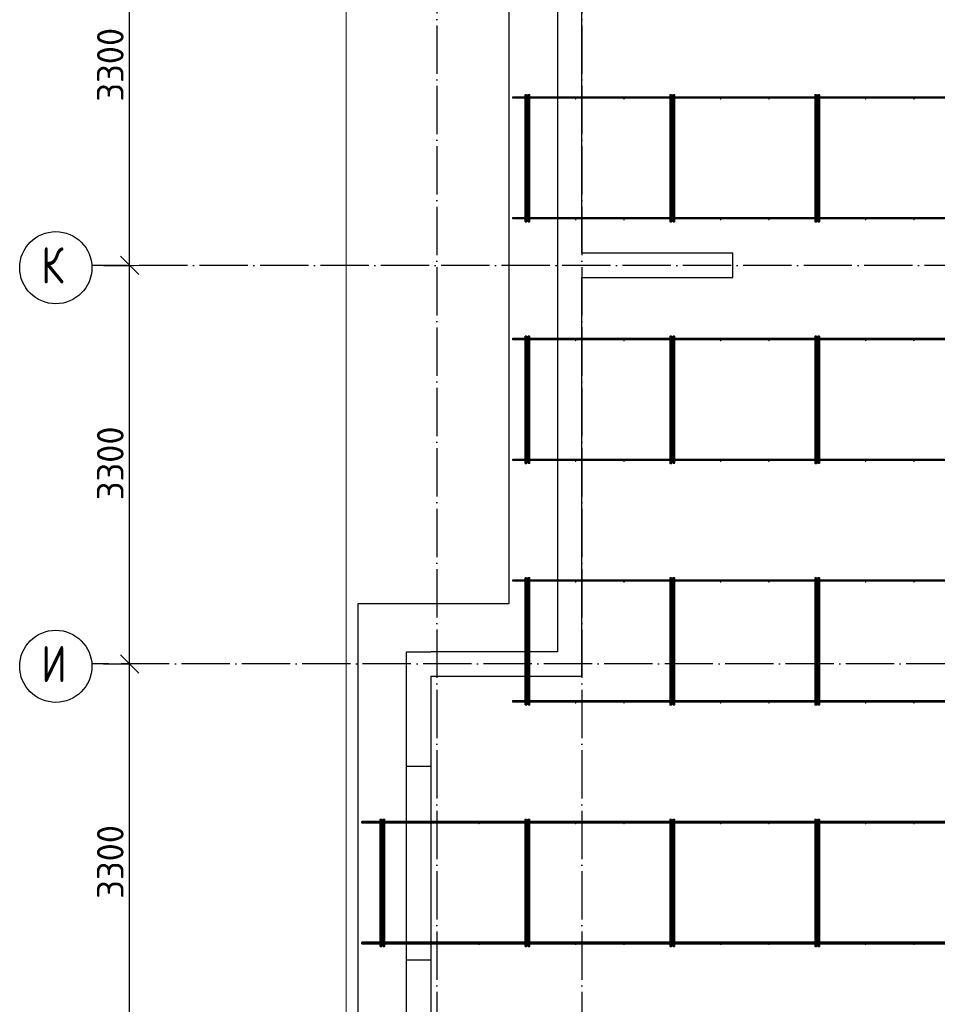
# Model space of a CAD drawing. Header units: millimetres. Extents: x -3483 to 105345, y -283423 to 72284.
# Tile 106 of 157: x 76547 to 84144, y 18982 to 27134. Entities that reach past the tile are written whole.
import ezdxf

# ---------------------------------------------------------------- set-up
doc = ezdxf.new("R2010")
doc.units = ezdxf.units.MM
doc.header["$PDMODE"] = 65
for name, pattern in [('______11', [500, 400, -50, 0, -50]), ('______2', [270, 200, -70]), ('______5', [1100, 800, -100, 100, -100])]:
    doc.linetypes.add(name, pattern=pattern)
for name, color, linetype, lineweight in [('Standard', 7, 'Continuous', 25), ('Размерная линия_ общее', 7, 'Continuous', 13), ('Стена_ общее', 7, 'Continuous', 35), ('Фундамент_ общее', 7, 'Continuous', 35)]:
    doc.layers.add(name, color=color, linetype=linetype, lineweight=lineweight)
doc.layers.add('Арм.стержн. Фиксатор', color=7, linetype='Continuous', lineweight=35, true_color=0x501e0f)
doc.layers.add('Осевая линия_ общее', color=7, linetype='______5', lineweight=13, true_color=0xa0a0a0)
doc.styles.add('ISOCPEUR', font='ISOCPEUR')
doc.dimstyles.new('DIMSTYLE_4', dxfattribs={"dimtxt": 220, "dimasz": 250, "dimexe": 0, "dimexo": 0, "dimgap": 110, "dimtad": 2, "dimdec": 0, "dimrnd": 5, "dimzin": 12, "dimdsep": 46, "dimtxsty": 'ISOCPEUR', "dimblk1": 'ALL_ML_STRICH', "dimblk2": 'ALL_ML_STRICH', "dimsah": 1, "dimcen": 0, "dimclrd": 7, "dimclre": 256, "dimclrt": 7, "dimadec": 0, "dimazin": 0, "dimtfac": 1, "dimtdec": 0, "dimtix": 1, "dimtmove": 2, "dimatfit": 3, "dimfxl": 0, "dimtzin": 0, "dimlwd": 0, "dimlwe": -3, "dimarcsym": 0})

# ---------------------------------------------------------------- blocks, each defined once
blk = doc.blocks.new('ALL_ML_STRICH')
at = {"color": 0, "linetype": 'ByBlock', "lineweight": -2}
for p, q in [((0, -0.5), (0, 0.5)), ((-1, 0), (0.5, 0)), ((-0.3, -0.3), (0.3, 0.3))]:
    blk.add_line(p, q, dxfattribs=at)
blk = doc.blocks.new('*D136')
at = {"layer": 'DEFPOINTS', "color": 7, "linetype": 'Continuous', "lineweight": 13, "transparency": 33554687}
for p in [(77142.2, 21800), (77142.2, 18500), (77457.3, 18500)]:
    blk.add_point(p, dxfattribs=at)
at = {"layer": 'Размерная линия_ общее', "color": 253, "linetype": 'Continuous', "lineweight": -2, "true_color": 0xa0a0a0, "transparency": 33554687}
for p, q in [((77242.2, 21800), (77457.3, 21800)), ((77242.2, 18500), (77457.3, 18500))]:
    blk.add_line(p, q, dxfattribs=at)
at = {"layer": 'Размерная линия_ общее', "color": 7, "linetype": 'Continuous', "lineweight": -2, "transparency": 33554687}
blk.add_line((77457.3, 18500), (77457.3, 21800), dxfattribs=at)
at = {"layer": 'Размерная линия_ общее', "color": 7, "linetype": 'Continuous', "lineweight": 13, "transparency": 33554687, "xscale": 250, "yscale": 250, "zscale": 250}
for p, rotation in [((77457.3, 21800), 90), ((77457.3, 18500), 270)]:
    blk.add_blockref('ALL_ML_STRICH', p, dxfattribs=dict(at, rotation=rotation))
at = {"layer": 'Размерная линия_ общее', "color": 7, "linetype": 'Continuous', "lineweight": 13, "transparency": 33554687, "insert": (77297.3, 20161), "char_height": 220, "width": 880, "attachment_point": 5, "rotation": 90, "style": 'ISOCPEUR'}
blk.add_mtext('\\A1;{3300}', dxfattribs=at)
blk = doc.blocks.new('*D137')
at = {"layer": 'DEFPOINTS', "color": 7, "linetype": 'Continuous', "lineweight": 13, "transparency": 33554687}
for p in [(77142.2, 25100), (77142.2, 21800), (77457.3, 21800)]:
    blk.add_point(p, dxfattribs=at)
at = {"layer": 'Размерная линия_ общее', "color": 253, "linetype": 'Continuous', "lineweight": -2, "true_color": 0xa0a0a0, "transparency": 33554687}
for p, q in [((77242.2, 25100), (77457.3, 25100)), ((77242.2, 21800), (77457.3, 21800))]:
    blk.add_line(p, q, dxfattribs=at)
at = {"layer": 'Размерная линия_ общее', "color": 7, "linetype": 'Continuous', "lineweight": -2, "transparency": 33554687}
blk.add_line((77457.3, 21800), (77457.3, 25100), dxfattribs=at)
at = {"layer": 'Размерная линия_ общее', "color": 7, "linetype": 'Continuous', "lineweight": 13, "transparency": 33554687, "xscale": 250, "yscale": 250, "zscale": 250}
for p, rotation in [((77457.3, 25100), 90), ((77457.3, 21800), 270)]:
    blk.add_blockref('ALL_ML_STRICH', p, dxfattribs=dict(at, rotation=rotation))
at = {"layer": 'Размерная линия_ общее', "color": 7, "linetype": 'Continuous', "lineweight": 13, "transparency": 33554687, "insert": (77297.3, 23461), "char_height": 220, "width": 880, "attachment_point": 5, "rotation": 90, "style": 'ISOCPEUR'}
blk.add_mtext('\\A1;{3300}', dxfattribs=at)
blk = doc.blocks.new('*D138')
at = {"layer": 'DEFPOINTS', "color": 7, "linetype": 'Continuous', "lineweight": 13, "transparency": 33554687}
for p in [(77142.2, 28400), (77142.2, 25100), (77457.3, 25100)]:
    blk.add_point(p, dxfattribs=at)
at = {"layer": 'Размерная линия_ общее', "color": 253, "linetype": 'Continuous', "lineweight": -2, "true_color": 0xa0a0a0, "transparency": 33554687}
for p, q in [((77242.2, 28400), (77457.3, 28400)), ((77242.2, 25100), (77457.3, 25100))]:
    blk.add_line(p, q, dxfattribs=at)
at = {"layer": 'Размерная линия_ общее', "color": 7, "linetype": 'Continuous', "lineweight": -2, "transparency": 33554687}
blk.add_line((77457.3, 25100), (77457.3, 28400), dxfattribs=at)
at = {"layer": 'Размерная линия_ общее', "color": 7, "linetype": 'Continuous', "lineweight": 13, "transparency": 33554687, "xscale": 250, "yscale": 250, "zscale": 250}
for p, rotation in [((77457.3, 28400), 90), ((77457.3, 25100), 270)]:
    blk.add_blockref('ALL_ML_STRICH', p, dxfattribs=dict(at, rotation=rotation))
at = {"layer": 'Размерная линия_ общее', "color": 7, "linetype": 'Continuous', "lineweight": 13, "transparency": 33554687, "insert": (77297.3, 26761), "char_height": 220, "width": 880, "attachment_point": 5, "rotation": 90, "style": 'ISOCPEUR'}
blk.add_mtext('\\A1;{3300}', dxfattribs=at)
blk = doc.blocks.new('СЛОЖНЫЙ_ОБЪЕКТ_2')
at = {"layer": 'Стена_ общее', "color": 9, "linetype": 'Continuous', "lineweight": -3, "true_color": 0xc7c7c7, "transparency": 33554687}
for p, q in [((81200, 25200), (81200, 28500)), ((81000, 28300), (81000, 21900)), ((82450, 25200), (81200, 25200)), ((82450, 25000), (82450, 25200)), ((81200, 25000), (82450, 25000)), ((81200, 21900), (81200, 25000)), ((79750, 18600), (79750, 21900)), ((79750, 21900), (79950, 21900)), ((81000, 21900), (79950, 21900)), ((81200, 21700), (81200, 21900)), ((79950, 21700), (79950, 18600)), ((79950, 21700), (81200, 21700))]:
    blk.add_line(p, q, dxfattribs=at)
at = {"layer": 'Стена_ общее', "color": 9, "linetype": '______2', "lineweight": -3, "true_color": 0xc7c7c7, "transparency": 33554687}
for p, q in [((79950, 20950), (79750, 20950)), ((79750, 19350), (79950, 19350))]:
    blk.add_line(p, q, dxfattribs=at)

msp = doc.modelspace()

# ---------------------------------------------------------------- hatches: boundary and pattern name
at = {"layer": 'Арм.стержн. Фиксатор', "linetype": 'Continuous', "lineweight": 35, "transparency": 33554687}
for points in [[(80756, 26478), (80755.5, 26480.3), (80754.2, 26482.2), (80752.3, 26483.5), (80750, 26484), (80747.7, 26483.5), (80745.8, 26482.2), (80744.5, 26480.3), (80744, 26478), (80744.5, 26475.7), (80745.8, 26473.8), (80747.7, 26472.5), (80750, 26472), (80752.3, 26472.5), (80754.2, 26473.8), (80755.5, 26475.7)], [(81156, 26478), (81155.5, 26480.3), (81154.2, 26482.2), (81152.3, 26483.5), (81150, 26484), (81147.7, 26483.5), (81145.8, 26482.2), (81144.5, 26480.3), (81144, 26478), (81144.5, 26475.7), (81145.8, 26473.8), (81147.7, 26472.5), (81150, 26472), (81152.3, 26472.5), (81154.2, 26473.8), (81155.5, 26475.7)], [(81556, 26478), (81555.5, 26480.3), (81554.2, 26482.2), (81552.3, 26483.5), (81550, 26484), (81547.7, 26483.5), (81545.8, 26482.2), (81544.5, 26480.3), (81544, 26478), (81544.5, 26475.7), (81545.8, 26473.8), (81547.7, 26472.5), (81550, 26472), (81552.3, 26472.5), (81554.2, 26473.8), (81555.5, 26475.7)], [(81956, 26478), (81955.5, 26480.3), (81954.2, 26482.2), (81952.3, 26483.5), (81950, 26484), (81947.7, 26483.5), (81945.8, 26482.2), (81944.5, 26480.3), (81944, 26478), (81944.5, 26475.7), (81945.8, 26473.8), (81947.7, 26472.5), (81950, 26472), (81952.3, 26472.5), (81954.2, 26473.8), (81955.5, 26475.7)], [(82356, 26478), (82355.5, 26480.3), (82354.2, 26482.2), (82352.3, 26483.5), (82350, 26484), (82347.7, 26483.5), (82345.8, 26482.2), (82344.5, 26480.3), (82344, 26478), (82344.5, 26475.7), (82345.8, 26473.8), (82347.7, 26472.5), (82350, 26472), (82352.3, 26472.5), (82354.2, 26473.8), (82355.5, 26475.7)], [(82756, 26478), (82755.5, 26480.3), (82754.2, 26482.2), (82752.3, 26483.5), (82750, 26484), (82747.7, 26483.5), (82745.8, 26482.2), (82744.5, 26480.3), (82744, 26478), (82744.5, 26475.7), (82745.8, 26473.8), (82747.7, 26472.5), (82750, 26472), (82752.3, 26472.5), (82754.2, 26473.8), (82755.5, 26475.7)], [(83156, 26478), (83155.5, 26480.3), (83154.2, 26482.2), (83152.3, 26483.5), (83150, 26484), (83147.7, 26483.5), (83145.8, 26482.2), (83144.5, 26480.3), (83144, 26478), (83144.5, 26475.7), (83145.8, 26473.8), (83147.7, 26472.5), (83150, 26472), (83152.3, 26472.5), (83154.2, 26473.8), (83155.5, 26475.7)], [(83556, 26478), (83555.5, 26480.3), (83554.2, 26482.2), (83552.3, 26483.5), (83550, 26484), (83547.7, 26483.5), (83545.8, 26482.2), (83544.5, 26480.3), (83544, 26478), (83544.5, 26475.7), (83545.8, 26473.8), (83547.7, 26472.5), (83550, 26472), (83552.3, 26472.5), (83554.2, 26473.8), (83555.5, 26475.7)], [(83956, 26478), (83955.5, 26480.3), (83954.2, 26482.2), (83952.3, 26483.5), (83950, 26484), (83947.7, 26483.5), (83945.8, 26482.2), (83944.5, 26480.3), (83944, 26478), (83944.5, 26475.7), (83945.8, 26473.8), (83947.7, 26472.5), (83950, 26472), (83952.3, 26472.5), (83954.2, 26473.8), (83955.5, 26475.7)], [(80756, 25478), (80755.5, 25480.3), (80754.2, 25482.2), (80752.3, 25483.5), (80750, 25484), (80747.7, 25483.5), (80745.8, 25482.2), (80744.5, 25480.3), (80744, 25478), (80744.5, 25475.7), (80745.8, 25473.8), (80747.7, 25472.5), (80750, 25472), (80752.3, 25472.5), (80754.2, 25473.8), (80755.5, 25475.7)], [(81156, 25478), (81155.5, 25480.3), (81154.2, 25482.2), (81152.3, 25483.5), (81150, 25484), (81147.7, 25483.5), (81145.8, 25482.2), (81144.5, 25480.3), (81144, 25478), (81144.5, 25475.7), (81145.8, 25473.8), (81147.7, 25472.5), (81150, 25472), (81152.3, 25472.5), (81154.2, 25473.8), (81155.5, 25475.7)], [(81556, 25478), (81555.5, 25480.3), (81554.2, 25482.2), (81552.3, 25483.5), (81550, 25484), (81547.7, 25483.5), (81545.8, 25482.2), (81544.5, 25480.3), (81544, 25478), (81544.5, 25475.7), (81545.8, 25473.8), (81547.7, 25472.5), (81550, 25472), (81552.3, 25472.5), (81554.2, 25473.8), (81555.5, 25475.7)], [(81956, 25478), (81955.5, 25480.3), (81954.2, 25482.2), (81952.3, 25483.5), (81950, 25484), (81947.7, 25483.5), (81945.8, 25482.2), (81944.5, 25480.3), (81944, 25478), (81944.5, 25475.7), (81945.8, 25473.8), (81947.7, 25472.5), (81950, 25472), (81952.3, 25472.5), (81954.2, 25473.8), (81955.5, 25475.7)], [(82356, 25478), (82355.5, 25480.3), (82354.2, 25482.2), (82352.3, 25483.5), (82350, 25484), (82347.7, 25483.5), (82345.8, 25482.2), (82344.5, 25480.3), (82344, 25478), (82344.5, 25475.7), (82345.8, 25473.8), (82347.7, 25472.5), (82350, 25472), (82352.3, 25472.5), (82354.2, 25473.8), (82355.5, 25475.7)], [(82756, 25478), (82755.5, 25480.3), (82754.2, 25482.2), (82752.3, 25483.5), (82750, 25484), (82747.7, 25483.5), (82745.8, 25482.2), (82744.5, 25480.3), (82744, 25478), (82744.5, 25475.7), (82745.8, 25473.8), (82747.7, 25472.5), (82750, 25472), (82752.3, 25472.5), (82754.2, 25473.8), (82755.5, 25475.7)], [(83156, 25478), (83155.5, 25480.3), (83154.2, 25482.2), (83152.3, 25483.5), (83150, 25484), (83147.7, 25483.5), (83145.8, 25482.2), (83144.5, 25480.3), (83144, 25478), (83144.5, 25475.7), (83145.8, 25473.8), (83147.7, 25472.5), (83150, 25472), (83152.3, 25472.5), (83154.2, 25473.8), (83155.5, 25475.7)], [(83556, 25478), (83555.5, 25480.3), (83554.2, 25482.2), (83552.3, 25483.5), (83550, 25484), (83547.7, 25483.5), (83545.8, 25482.2), (83544.5, 25480.3), (83544, 25478), (83544.5, 25475.7), (83545.8, 25473.8), (83547.7, 25472.5), (83550, 25472), (83552.3, 25472.5), (83554.2, 25473.8), (83555.5, 25475.7)], [(83956, 25478), (83955.5, 25480.3), (83954.2, 25482.2), (83952.3, 25483.5), (83950, 25484), (83947.7, 25483.5), (83945.8, 25482.2), (83944.5, 25480.3), (83944, 25478), (83944.5, 25475.7), (83945.8, 25473.8), (83947.7, 25472.5), (83950, 25472), (83952.3, 25472.5), (83954.2, 25473.8), (83955.5, 25475.7)], [(80756, 24478), (80755.5, 24480.3), (80754.2, 24482.2), (80752.3, 24483.5), (80750, 24484), (80747.7, 24483.5), (80745.8, 24482.2), (80744.5, 24480.3), (80744, 24478), (80744.5, 24475.7), (80745.8, 24473.8), (80747.7, 24472.5), (80750, 24472), (80752.3, 24472.5), (80754.2, 24473.8), (80755.5, 24475.7)], [(81156, 24478), (81155.5, 24480.3), (81154.2, 24482.2), (81152.3, 24483.5), (81150, 24484), (81147.7, 24483.5), (81145.8, 24482.2), (81144.5, 24480.3), (81144, 24478), (81144.5, 24475.7), (81145.8, 24473.8), (81147.7, 24472.5), (81150, 24472), (81152.3, 24472.5), (81154.2, 24473.8), (81155.5, 24475.7)], [(81556, 24478), (81555.5, 24480.3), (81554.2, 24482.2), (81552.3, 24483.5), (81550, 24484), (81547.7, 24483.5), (81545.8, 24482.2), (81544.5, 24480.3), (81544, 24478), (81544.5, 24475.7), (81545.8, 24473.8), (81547.7, 24472.5), (81550, 24472), (81552.3, 24472.5), (81554.2, 24473.8), (81555.5, 24475.7)], [(81956, 24478), (81955.5, 24480.3), (81954.2, 24482.2), (81952.3, 24483.5), (81950, 24484), (81947.7, 24483.5), (81945.8, 24482.2), (81944.5, 24480.3), (81944, 24478), (81944.5, 24475.7), (81945.8, 24473.8), (81947.7, 24472.5), (81950, 24472), (81952.3, 24472.5), (81954.2, 24473.8), (81955.5, 24475.7)], [(82356, 24478), (82355.5, 24480.3), (82354.2, 24482.2), (82352.3, 24483.5), (82350, 24484), (82347.7, 24483.5), (82345.8, 24482.2), (82344.5, 24480.3), (82344, 24478), (82344.5, 24475.7), (82345.8, 24473.8), (82347.7, 24472.5), (82350, 24472), (82352.3, 24472.5), (82354.2, 24473.8), (82355.5, 24475.7)], [(82756, 24478), (82755.5, 24480.3), (82754.2, 24482.2), (82752.3, 24483.5), (82750, 24484), (82747.7, 24483.5), (82745.8, 24482.2), (82744.5, 24480.3), (82744, 24478), (82744.5, 24475.7), (82745.8, 24473.8), (82747.7, 24472.5), (82750, 24472), (82752.3, 24472.5), (82754.2, 24473.8), (82755.5, 24475.7)], [(83156, 24478), (83155.5, 24480.3), (83154.2, 24482.2), (83152.3, 24483.5), (83150, 24484), (83147.7, 24483.5), (83145.8, 24482.2), (83144.5, 24480.3), (83144, 24478), (83144.5, 24475.7), (83145.8, 24473.8), (83147.7, 24472.5), (83150, 24472), (83152.3, 24472.5), (83154.2, 24473.8), (83155.5, 24475.7)], [(83556, 24478), (83555.5, 24480.3), (83554.2, 24482.2), (83552.3, 24483.5), (83550, 24484), (83547.7, 24483.5), (83545.8, 24482.2), (83544.5, 24480.3), (83544, 24478), (83544.5, 24475.7), (83545.8, 24473.8), (83547.7, 24472.5), (83550, 24472), (83552.3, 24472.5), (83554.2, 24473.8), (83555.5, 24475.7)], [(83956, 24478), (83955.5, 24480.3), (83954.2, 24482.2), (83952.3, 24483.5), (83950, 24484), (83947.7, 24483.5), (83945.8, 24482.2), (83944.5, 24480.3), (83944, 24478), (83944.5, 24475.7), (83945.8, 24473.8), (83947.7, 24472.5), (83950, 24472), (83952.3, 24472.5), (83954.2, 24473.8), (83955.5, 24475.7)], [(80756, 23478), (80755.5, 23480.3), (80754.2, 23482.2), (80752.3, 23483.5), (80750, 23484), (80747.7, 23483.5), (80745.8, 23482.2), (80744.5, 23480.3), (80744, 23478), (80744.5, 23475.7), (80745.8, 23473.8), (80747.7, 23472.5), (80750, 23472), (80752.3, 23472.5), (80754.2, 23473.8), (80755.5, 23475.7)], [(81156, 23478), (81155.5, 23480.3), (81154.2, 23482.2), (81152.3, 23483.5), (81150, 23484), (81147.7, 23483.5), (81145.8, 23482.2), (81144.5, 23480.3), (81144, 23478), (81144.5, 23475.7), (81145.8, 23473.8), (81147.7, 23472.5), (81150, 23472), (81152.3, 23472.5), (81154.2, 23473.8), (81155.5, 23475.7)], [(81556, 23478), (81555.5, 23480.3), (81554.2, 23482.2), (81552.3, 23483.5), (81550, 23484), (81547.7, 23483.5), (81545.8, 23482.2), (81544.5, 23480.3), (81544, 23478), (81544.5, 23475.7), (81545.8, 23473.8), (81547.7, 23472.5), (81550, 23472), (81552.3, 23472.5), (81554.2, 23473.8), (81555.5, 23475.7)], [(81956, 23478), (81955.5, 23480.3), (81954.2, 23482.2), (81952.3, 23483.5), (81950, 23484), (81947.7, 23483.5), (81945.8, 23482.2), (81944.5, 23480.3), (81944, 23478), (81944.5, 23475.7), (81945.8, 23473.8), (81947.7, 23472.5), (81950, 23472), (81952.3, 23472.5), (81954.2, 23473.8), (81955.5, 23475.7)], [(82356, 23478), (82355.5, 23480.3), (82354.2, 23482.2), (82352.3, 23483.5), (82350, 23484), (82347.7, 23483.5), (82345.8, 23482.2), (82344.5, 23480.3), (82344, 23478), (82344.5, 23475.7), (82345.8, 23473.8), (82347.7, 23472.5), (82350, 23472), (82352.3, 23472.5), (82354.2, 23473.8), (82355.5, 23475.7)], [(82756, 23478), (82755.5, 23480.3), (82754.2, 23482.2), (82752.3, 23483.5), (82750, 23484), (82747.7, 23483.5), (82745.8, 23482.2), (82744.5, 23480.3), (82744, 23478), (82744.5, 23475.7), (82745.8, 23473.8), (82747.7, 23472.5), (82750, 23472), (82752.3, 23472.5), (82754.2, 23473.8), (82755.5, 23475.7)], [(83156, 23478), (83155.5, 23480.3), (83154.2, 23482.2), (83152.3, 23483.5), (83150, 23484), (83147.7, 23483.5), (83145.8, 23482.2), (83144.5, 23480.3), (83144, 23478), (83144.5, 23475.7), (83145.8, 23473.8), (83147.7, 23472.5), (83150, 23472), (83152.3, 23472.5), (83154.2, 23473.8), (83155.5, 23475.7)], [(83556, 23478), (83555.5, 23480.3), (83554.2, 23482.2), (83552.3, 23483.5), (83550, 23484), (83547.7, 23483.5), (83545.8, 23482.2), (83544.5, 23480.3), (83544, 23478), (83544.5, 23475.7), (83545.8, 23473.8), (83547.7, 23472.5), (83550, 23472), (83552.3, 23472.5), (83554.2, 23473.8), (83555.5, 23475.7)], [(83956, 23478), (83955.5, 23480.3), (83954.2, 23482.2), (83952.3, 23483.5), (83950, 23484), (83947.7, 23483.5), (83945.8, 23482.2), (83944.5, 23480.3), (83944, 23478), (83944.5, 23475.7), (83945.8, 23473.8), (83947.7, 23472.5), (83950, 23472), (83952.3, 23472.5), (83954.2, 23473.8), (83955.5, 23475.7)], [(80756, 22478), (80755.5, 22480.3), (80754.2, 22482.2), (80752.3, 22483.5), (80750, 22484), (80747.7, 22483.5), (80745.8, 22482.2), (80744.5, 22480.3), (80744, 22478), (80744.5, 22475.7), (80745.8, 22473.8), (80747.7, 22472.5), (80750, 22472), (80752.3, 22472.5), (80754.2, 22473.8), (80755.5, 22475.7)], [(81156, 22478), (81155.5, 22480.3), (81154.2, 22482.2), (81152.3, 22483.5), (81150, 22484), (81147.7, 22483.5), (81145.8, 22482.2), (81144.5, 22480.3), (81144, 22478), (81144.5, 22475.7), (81145.8, 22473.8), (81147.7, 22472.5), (81150, 22472), (81152.3, 22472.5), (81154.2, 22473.8), (81155.5, 22475.7)], [(81556, 22478), (81555.5, 22480.3), (81554.2, 22482.2), (81552.3, 22483.5), (81550, 22484), (81547.7, 22483.5), (81545.8, 22482.2), (81544.5, 22480.3), (81544, 22478), (81544.5, 22475.7), (81545.8, 22473.8), (81547.7, 22472.5), (81550, 22472), (81552.3, 22472.5), (81554.2, 22473.8), (81555.5, 22475.7)], [(81956, 22478), (81955.5, 22480.3), (81954.2, 22482.2), (81952.3, 22483.5), (81950, 22484), (81947.7, 22483.5), (81945.8, 22482.2), (81944.5, 22480.3), (81944, 22478), (81944.5, 22475.7), (81945.8, 22473.8), (81947.7, 22472.5), (81950, 22472), (81952.3, 22472.5), (81954.2, 22473.8), (81955.5, 22475.7)], [(82356, 22478), (82355.5, 22480.3), (82354.2, 22482.2), (82352.3, 22483.5), (82350, 22484), (82347.7, 22483.5), (82345.8, 22482.2), (82344.5, 22480.3), (82344, 22478), (82344.5, 22475.7), (82345.8, 22473.8), (82347.7, 22472.5), (82350, 22472), (82352.3, 22472.5), (82354.2, 22473.8), (82355.5, 22475.7)], [(82756, 22478), (82755.5, 22480.3), (82754.2, 22482.2), (82752.3, 22483.5), (82750, 22484), (82747.7, 22483.5), (82745.8, 22482.2), (82744.5, 22480.3), (82744, 22478), (82744.5, 22475.7), (82745.8, 22473.8), (82747.7, 22472.5), (82750, 22472), (82752.3, 22472.5), (82754.2, 22473.8), (82755.5, 22475.7)], [(83156, 22478), (83155.5, 22480.3), (83154.2, 22482.2), (83152.3, 22483.5), (83150, 22484), (83147.7, 22483.5), (83145.8, 22482.2), (83144.5, 22480.3), (83144, 22478), (83144.5, 22475.7), (83145.8, 22473.8), (83147.7, 22472.5), (83150, 22472), (83152.3, 22472.5), (83154.2, 22473.8), (83155.5, 22475.7)], [(83556, 22478), (83555.5, 22480.3), (83554.2, 22482.2), (83552.3, 22483.5), (83550, 22484), (83547.7, 22483.5), (83545.8, 22482.2), (83544.5, 22480.3), (83544, 22478), (83544.5, 22475.7), (83545.8, 22473.8), (83547.7, 22472.5), (83550, 22472), (83552.3, 22472.5), (83554.2, 22473.8), (83555.5, 22475.7)], [(83956, 22478), (83955.5, 22480.3), (83954.2, 22482.2), (83952.3, 22483.5), (83950, 22484), (83947.7, 22483.5), (83945.8, 22482.2), (83944.5, 22480.3), (83944, 22478), (83944.5, 22475.7), (83945.8, 22473.8), (83947.7, 22472.5), (83950, 22472), (83952.3, 22472.5), (83954.2, 22473.8), (83955.5, 22475.7)], [(80756, 21478), (80755.5, 21480.3), (80754.2, 21482.2), (80752.3, 21483.5), (80750, 21484), (80747.7, 21483.5), (80745.8, 21482.2), (80744.5, 21480.3), (80744, 21478), (80744.5, 21475.7), (80745.8, 21473.8), (80747.7, 21472.5), (80750, 21472), (80752.3, 21472.5), (80754.2, 21473.8), (80755.5, 21475.7)], [(81156, 21478), (81155.5, 21480.3), (81154.2, 21482.2), (81152.3, 21483.5), (81150, 21484), (81147.7, 21483.5), (81145.8, 21482.2), (81144.5, 21480.3), (81144, 21478), (81144.5, 21475.7), (81145.8, 21473.8), (81147.7, 21472.5), (81150, 21472), (81152.3, 21472.5), (81154.2, 21473.8), (81155.5, 21475.7)], [(81556, 21478), (81555.5, 21480.3), (81554.2, 21482.2), (81552.3, 21483.5), (81550, 21484), (81547.7, 21483.5), (81545.8, 21482.2), (81544.5, 21480.3), (81544, 21478), (81544.5, 21475.7), (81545.8, 21473.8), (81547.7, 21472.5), (81550, 21472), (81552.3, 21472.5), (81554.2, 21473.8), (81555.5, 21475.7)], [(81956, 21478), (81955.5, 21480.3), (81954.2, 21482.2), (81952.3, 21483.5), (81950, 21484), (81947.7, 21483.5), (81945.8, 21482.2), (81944.5, 21480.3), (81944, 21478), (81944.5, 21475.7), (81945.8, 21473.8), (81947.7, 21472.5), (81950, 21472), (81952.3, 21472.5), (81954.2, 21473.8), (81955.5, 21475.7)], [(82356, 21478), (82355.5, 21480.3), (82354.2, 21482.2), (82352.3, 21483.5), (82350, 21484), (82347.7, 21483.5), (82345.8, 21482.2), (82344.5, 21480.3), (82344, 21478), (82344.5, 21475.7), (82345.8, 21473.8), (82347.7, 21472.5), (82350, 21472), (82352.3, 21472.5), (82354.2, 21473.8), (82355.5, 21475.7)], [(82756, 21478), (82755.5, 21480.3), (82754.2, 21482.2), (82752.3, 21483.5), (82750, 21484), (82747.7, 21483.5), (82745.8, 21482.2), (82744.5, 21480.3), (82744, 21478), (82744.5, 21475.7), (82745.8, 21473.8), (82747.7, 21472.5), (82750, 21472), (82752.3, 21472.5), (82754.2, 21473.8), (82755.5, 21475.7)], [(83156, 21478), (83155.5, 21480.3), (83154.2, 21482.2), (83152.3, 21483.5), (83150, 21484), (83147.7, 21483.5), (83145.8, 21482.2), (83144.5, 21480.3), (83144, 21478), (83144.5, 21475.7), (83145.8, 21473.8), (83147.7, 21472.5), (83150, 21472), (83152.3, 21472.5), (83154.2, 21473.8), (83155.5, 21475.7)], [(83556, 21478), (83555.5, 21480.3), (83554.2, 21482.2), (83552.3, 21483.5), (83550, 21484), (83547.7, 21483.5), (83545.8, 21482.2), (83544.5, 21480.3), (83544, 21478), (83544.5, 21475.7), (83545.8, 21473.8), (83547.7, 21472.5), (83550, 21472), (83552.3, 21472.5), (83554.2, 21473.8), (83555.5, 21475.7)], [(83956, 21478), (83955.5, 21480.3), (83954.2, 21482.2), (83952.3, 21483.5), (83950, 21484), (83947.7, 21483.5), (83945.8, 21482.2), (83944.5, 21480.3), (83944, 21478), (83944.5, 21475.7), (83945.8, 21473.8), (83947.7, 21472.5), (83950, 21472), (83952.3, 21472.5), (83954.2, 21473.8), (83955.5, 21475.7)], [(79556, 20478), (79555.5, 20480.3), (79554.2, 20482.2), (79552.3, 20483.5), (79550, 20484), (79547.7, 20483.5), (79545.8, 20482.2), (79544.5, 20480.3), (79544, 20478), (79544.5, 20475.7), (79545.8, 20473.8), (79547.7, 20472.5), (79550, 20472), (79552.3, 20472.5), (79554.2, 20473.8), (79555.5, 20475.7)], [(79956, 20478), (79955.5, 20480.3), (79954.2, 20482.2), (79952.3, 20483.5), (79950, 20484), (79947.7, 20483.5), (79945.8, 20482.2), (79944.5, 20480.3), (79944, 20478), (79944.5, 20475.7), (79945.8, 20473.8), (79947.7, 20472.5), (79950, 20472), (79952.3, 20472.5), (79954.2, 20473.8), (79955.5, 20475.7)], [(80356, 20478), (80355.5, 20480.3), (80354.2, 20482.2), (80352.3, 20483.5), (80350, 20484), (80347.7, 20483.5), (80345.8, 20482.2), (80344.5, 20480.3), (80344, 20478), (80344.5, 20475.7), (80345.8, 20473.8), (80347.7, 20472.5), (80350, 20472), (80352.3, 20472.5), (80354.2, 20473.8), (80355.5, 20475.7)], [(80756, 20478), (80755.5, 20480.3), (80754.2, 20482.2), (80752.3, 20483.5), (80750, 20484), (80747.7, 20483.5), (80745.8, 20482.2), (80744.5, 20480.3), (80744, 20478), (80744.5, 20475.7), (80745.8, 20473.8), (80747.7, 20472.5), (80750, 20472), (80752.3, 20472.5), (80754.2, 20473.8), (80755.5, 20475.7)], [(81156, 20478), (81155.5, 20480.3), (81154.2, 20482.2), (81152.3, 20483.5), (81150, 20484), (81147.7, 20483.5), (81145.8, 20482.2), (81144.5, 20480.3), (81144, 20478), (81144.5, 20475.7), (81145.8, 20473.8), (81147.7, 20472.5), (81150, 20472), (81152.3, 20472.5), (81154.2, 20473.8), (81155.5, 20475.7)], [(81556, 20478), (81555.5, 20480.3), (81554.2, 20482.2), (81552.3, 20483.5), (81550, 20484), (81547.7, 20483.5), (81545.8, 20482.2), (81544.5, 20480.3), (81544, 20478), (81544.5, 20475.7), (81545.8, 20473.8), (81547.7, 20472.5), (81550, 20472), (81552.3, 20472.5), (81554.2, 20473.8), (81555.5, 20475.7)], [(81956, 20478), (81955.5, 20480.3), (81954.2, 20482.2), (81952.3, 20483.5), (81950, 20484), (81947.7, 20483.5), (81945.8, 20482.2), (81944.5, 20480.3), (81944, 20478), (81944.5, 20475.7), (81945.8, 20473.8), (81947.7, 20472.5), (81950, 20472), (81952.3, 20472.5), (81954.2, 20473.8), (81955.5, 20475.7)], [(82356, 20478), (82355.5, 20480.3), (82354.2, 20482.2), (82352.3, 20483.5), (82350, 20484), (82347.7, 20483.5), (82345.8, 20482.2), (82344.5, 20480.3), (82344, 20478), (82344.5, 20475.7), (82345.8, 20473.8), (82347.7, 20472.5), (82350, 20472), (82352.3, 20472.5), (82354.2, 20473.8), (82355.5, 20475.7)], [(82756, 20478), (82755.5, 20480.3), (82754.2, 20482.2), (82752.3, 20483.5), (82750, 20484), (82747.7, 20483.5), (82745.8, 20482.2), (82744.5, 20480.3), (82744, 20478), (82744.5, 20475.7), (82745.8, 20473.8), (82747.7, 20472.5), (82750, 20472), (82752.3, 20472.5), (82754.2, 20473.8), (82755.5, 20475.7)], [(83156, 20478), (83155.5, 20480.3), (83154.2, 20482.2), (83152.3, 20483.5), (83150, 20484), (83147.7, 20483.5), (83145.8, 20482.2), (83144.5, 20480.3), (83144, 20478), (83144.5, 20475.7), (83145.8, 20473.8), (83147.7, 20472.5), (83150, 20472), (83152.3, 20472.5), (83154.2, 20473.8), (83155.5, 20475.7)], [(83556, 20478), (83555.5, 20480.3), (83554.2, 20482.2), (83552.3, 20483.5), (83550, 20484), (83547.7, 20483.5), (83545.8, 20482.2), (83544.5, 20480.3), (83544, 20478), (83544.5, 20475.7), (83545.8, 20473.8), (83547.7, 20472.5), (83550, 20472), (83552.3, 20472.5), (83554.2, 20473.8), (83555.5, 20475.7)], [(83956, 20478), (83955.5, 20480.3), (83954.2, 20482.2), (83952.3, 20483.5), (83950, 20484), (83947.7, 20483.5), (83945.8, 20482.2), (83944.5, 20480.3), (83944, 20478), (83944.5, 20475.7), (83945.8, 20473.8), (83947.7, 20472.5), (83950, 20472), (83952.3, 20472.5), (83954.2, 20473.8), (83955.5, 20475.7)], [(79556, 19478), (79555.5, 19480.3), (79554.2, 19482.2), (79552.3, 19483.5), (79550, 19484), (79547.7, 19483.5), (79545.8, 19482.2), (79544.5, 19480.3), (79544, 19478), (79544.5, 19475.7), (79545.8, 19473.8), (79547.7, 19472.5), (79550, 19472), (79552.3, 19472.5), (79554.2, 19473.8), (79555.5, 19475.7)], [(79956, 19478), (79955.5, 19480.3), (79954.2, 19482.2), (79952.3, 19483.5), (79950, 19484), (79947.7, 19483.5), (79945.8, 19482.2), (79944.5, 19480.3), (79944, 19478), (79944.5, 19475.7), (79945.8, 19473.8), (79947.7, 19472.5), (79950, 19472), (79952.3, 19472.5), (79954.2, 19473.8), (79955.5, 19475.7)], [(80356, 19478), (80355.5, 19480.3), (80354.2, 19482.2), (80352.3, 19483.5), (80350, 19484), (80347.7, 19483.5), (80345.8, 19482.2), (80344.5, 19480.3), (80344, 19478), (80344.5, 19475.7), (80345.8, 19473.8), (80347.7, 19472.5), (80350, 19472), (80352.3, 19472.5), (80354.2, 19473.8), (80355.5, 19475.7)], [(80756, 19478), (80755.5, 19480.3), (80754.2, 19482.2), (80752.3, 19483.5), (80750, 19484), (80747.7, 19483.5), (80745.8, 19482.2), (80744.5, 19480.3), (80744, 19478), (80744.5, 19475.7), (80745.8, 19473.8), (80747.7, 19472.5), (80750, 19472), (80752.3, 19472.5), (80754.2, 19473.8), (80755.5, 19475.7)], [(81156, 19478), (81155.5, 19480.3), (81154.2, 19482.2), (81152.3, 19483.5), (81150, 19484), (81147.7, 19483.5), (81145.8, 19482.2), (81144.5, 19480.3), (81144, 19478), (81144.5, 19475.7), (81145.8, 19473.8), (81147.7, 19472.5), (81150, 19472), (81152.3, 19472.5), (81154.2, 19473.8), (81155.5, 19475.7)], [(81556, 19478), (81555.5, 19480.3), (81554.2, 19482.2), (81552.3, 19483.5), (81550, 19484), (81547.7, 19483.5), (81545.8, 19482.2), (81544.5, 19480.3), (81544, 19478), (81544.5, 19475.7), (81545.8, 19473.8), (81547.7, 19472.5), (81550, 19472), (81552.3, 19472.5), (81554.2, 19473.8), (81555.5, 19475.7)], [(81956, 19478), (81955.5, 19480.3), (81954.2, 19482.2), (81952.3, 19483.5), (81950, 19484), (81947.7, 19483.5), (81945.8, 19482.2), (81944.5, 19480.3), (81944, 19478), (81944.5, 19475.7), (81945.8, 19473.8), (81947.7, 19472.5), (81950, 19472), (81952.3, 19472.5), (81954.2, 19473.8), (81955.5, 19475.7)], [(82356, 19478), (82355.5, 19480.3), (82354.2, 19482.2), (82352.3, 19483.5), (82350, 19484), (82347.7, 19483.5), (82345.8, 19482.2), (82344.5, 19480.3), (82344, 19478), (82344.5, 19475.7), (82345.8, 19473.8), (82347.7, 19472.5), (82350, 19472), (82352.3, 19472.5), (82354.2, 19473.8), (82355.5, 19475.7)], [(82756, 19478), (82755.5, 19480.3), (82754.2, 19482.2), (82752.3, 19483.5), (82750, 19484), (82747.7, 19483.5), (82745.8, 19482.2), (82744.5, 19480.3), (82744, 19478), (82744.5, 19475.7), (82745.8, 19473.8), (82747.7, 19472.5), (82750, 19472), (82752.3, 19472.5), (82754.2, 19473.8), (82755.5, 19475.7)], [(83156, 19478), (83155.5, 19480.3), (83154.2, 19482.2), (83152.3, 19483.5), (83150, 19484), (83147.7, 19483.5), (83145.8, 19482.2), (83144.5, 19480.3), (83144, 19478), (83144.5, 19475.7), (83145.8, 19473.8), (83147.7, 19472.5), (83150, 19472), (83152.3, 19472.5), (83154.2, 19473.8), (83155.5, 19475.7)], [(83556, 19478), (83555.5, 19480.3), (83554.2, 19482.2), (83552.3, 19483.5), (83550, 19484), (83547.7, 19483.5), (83545.8, 19482.2), (83544.5, 19480.3), (83544, 19478), (83544.5, 19475.7), (83545.8, 19473.8), (83547.7, 19472.5), (83550, 19472), (83552.3, 19472.5), (83554.2, 19473.8), (83555.5, 19475.7)], [(83956, 19478), (83955.5, 19480.3), (83954.2, 19482.2), (83952.3, 19483.5), (83950, 19484), (83947.7, 19483.5), (83945.8, 19482.2), (83944.5, 19480.3), (83944, 19478), (83944.5, 19475.7), (83945.8, 19473.8), (83947.7, 19472.5), (83950, 19472), (83952.3, 19472.5), (83954.2, 19473.8), (83955.5, 19475.7)]]:
    msp.add_hatch(color=34, dxfattribs=at).paths.add_polyline_path(points)

# ---------------------------------------------------------------- linework, layer by layer
at = {"layer": 'Standard', "color": 7, "linetype": 'Continuous', "lineweight": 13, "transparency": 33554687}
msp.add_lwpolyline([(79250, -750), (105250, -750), (105250, 46690), (79250, 46690), (79250, -750)], dxfattribs=at)
at = {"layer": 'Арм.стержн. Фиксатор', "color": 34, "linetype": 'Continuous', "lineweight": 25, "transparency": 33554687}
for points in [[(80630, 26496), (91210.5, 26496), (91210.5, 26484), (80630, 26484), (80630, 26496)], [(80630, 26496), (91210.5, 26496), (91210.5, 26484), (80630, 26484), (80630, 26496)], [(80630, 25496), (91210.5, 25496), (91210.5, 25484), (80630, 25484), (80630, 25496)], [(80630, 25496), (91210.5, 25496), (91210.5, 25484), (80630, 25484), (80630, 25496)], [(80630, 24496), (91210.5, 24496), (91210.5, 24484), (80630, 24484), (80630, 24496)], [(80630, 24496), (91210.5, 24496), (91210.5, 24484), (80630, 24484), (80630, 24496)], [(80630, 23496), (91210.5, 23496), (91210.5, 23484), (80630, 23484), (80630, 23496)], [(80630, 23496), (91210.5, 23496), (91210.5, 23484), (80630, 23484), (80630, 23496)], [(80630, 22496), (91210.5, 22496), (91210.5, 22484), (80630, 22484), (80630, 22496)], [(80630, 22496), (91210.5, 22496), (91210.5, 22484), (80630, 22484), (80630, 22496)], [(80630, 21496), (91210.5, 21496), (91210.5, 21484), (80630, 21484), (80630, 21496)], [(80630, 21496), (91210.5, 21496), (91210.5, 21484), (80630, 21484), (80630, 21496)]]:
    msp.add_lwpolyline(points, dxfattribs=at)
at = {"layer": 'Арм.стержн. Фиксатор', "color": 34, "linetype": 'Continuous', "lineweight": 35, "transparency": 33554687}
for points in [[(80744, 26512.9), (80744, 25460.8), (80732, 25460.8), (80732, 26512.9), (80744, 26512.9)], [(80756, 25461.1), (80756, 26513.1), (80768, 26513.1), (80768, 25461.1), (80756, 25461.1)], [(81944, 26512.9), (81944, 25460.8), (81932, 25460.8), (81932, 26512.9), (81944, 26512.9)], [(81956, 25461.1), (81956, 26513.1), (81968, 26513.1), (81968, 25461.1), (81956, 25461.1)], [(83144, 26512.9), (83144, 25460.8), (83132, 25460.8), (83132, 26512.9), (83144, 26512.9)], [(83156, 25461.1), (83156, 26513.1), (83168, 26513.1), (83168, 25461.1), (83156, 25461.1)], [(80744, 24512.9), (80744, 23460.8), (80732, 23460.8), (80732, 24512.9), (80744, 24512.9)], [(80756, 23461.1), (80756, 24513.1), (80768, 24513.1), (80768, 23461.1), (80756, 23461.1)], [(81944, 24512.9), (81944, 23460.8), (81932, 23460.8), (81932, 24512.9), (81944, 24512.9)], [(81956, 23461.1), (81956, 24513.1), (81968, 24513.1), (81968, 23461.1), (81956, 23461.1)], [(83144, 24512.9), (83144, 23460.8), (83132, 23460.8), (83132, 24512.9), (83144, 24512.9)], [(83156, 23461.1), (83156, 24513.1), (83168, 24513.1), (83168, 23461.1), (83156, 23461.1)], [(80744, 22512.9), (80744, 21460.8), (80732, 21460.8), (80732, 22512.9), (80744, 22512.9)], [(80756, 21461.1), (80756, 22513.1), (80768, 22513.1), (80768, 21461.1), (80756, 21461.1)], [(81944, 22512.9), (81944, 21460.8), (81932, 21460.8), (81932, 22512.9), (81944, 22512.9)], [(81956, 21461.1), (81956, 22513.1), (81968, 22513.1), (81968, 21461.1), (81956, 21461.1)], [(83144, 22512.9), (83144, 21460.8), (83132, 21460.8), (83132, 22512.9), (83144, 22512.9)], [(83156, 21461.1), (83156, 22513.1), (83168, 22513.1), (83168, 21461.1), (83156, 21461.1)], [(79380, 20496), (91878.2, 20496), (91878.2, 20484), (79380, 20484), (79380, 20496)], [(79380, 20496), (91878.2, 20496), (91878.2, 20484), (79380, 20484), (79380, 20496)], [(79544, 20512.9), (79544, 19460.8), (79532, 19460.8), (79532, 20512.9), (79544, 20512.9)], [(79556, 19461.1), (79556, 20513.1), (79568, 20513.1), (79568, 19461.1), (79556, 19461.1)], [(80744, 20512.9), (80744, 19460.8), (80732, 19460.8), (80732, 20512.9), (80744, 20512.9)], [(80756, 19461.1), (80756, 20513.1), (80768, 20513.1), (80768, 19461.1), (80756, 19461.1)], [(81944, 20512.9), (81944, 19460.8), (81932, 19460.8), (81932, 20512.9), (81944, 20512.9)], [(81956, 19461.1), (81956, 20513.1), (81968, 20513.1), (81968, 19461.1), (81956, 19461.1)], [(83144, 20512.9), (83144, 19460.8), (83132, 19460.8), (83132, 20512.9), (83144, 20512.9)], [(83156, 19461.1), (83156, 20513.1), (83168, 20513.1), (83168, 19461.1), (83156, 19461.1)], [(79380, 19496), (91878.2, 19496), (91878.2, 19484), (79380, 19484), (79380, 19496)], [(79380, 19496), (91878.2, 19496), (91878.2, 19484), (79380, 19484), (79380, 19496)]]:
    msp.add_lwpolyline(points, dxfattribs=at)
at = {"layer": 'Осевая линия_ общее', "color": 253, "linetype": '______11', "lineweight": -3, "true_color": 0xa0a0a0, "transparency": 33554687}
for p, q in [((80000, 46590), (80000, -2827.9)), ((81200, 46590), (81200, -2827.9)), ((94940, 25100), (77142.2, 25100)), ((97790, 21800), (77142.2, 21800))]:
    msp.add_line(p, q, dxfattribs=at)
at = {"layer": 'Осевая линия_ общее', "color": 7, "linetype": 'Continuous', "lineweight": -3, "transparency": 33554687}
for centre in [(76846, 25080.5), (76846, 21780.5)]:
    msp.add_circle(centre, 298.8, dxfattribs=at)
at = {"layer": 'Фундамент_ общее', "color": 7, "lineweight": 25, "transparency": 33554687}
for p, q in [((80600, 22300), (80600, 27900)), ((79350, 18000), (79350, 22300)), ((79350, 22300), (80600, 22300))]:
    msp.add_line(p, q, dxfattribs=at)
at = {"layer": 'Фундамент_ общее', "color": 7, "linetype": 'Continuous', "lineweight": 25, "transparency": 33554687}
for p, q in [((80600, 22300), (80600, 27900)), ((79350, 18000), (79350, 22300)), ((79350, 22300), (80600, 22300))]:
    msp.add_line(p, q, dxfattribs=at)

# ---------------------------------------------------------------- block references
at = {"layer": 'Стена_ общее', "color": 9, "linetype": 'Continuous', "lineweight": -3, "true_color": 0xc7c7c7, "transparency": 33554687}
msp.add_blockref('СЛОЖНЫЙ_ОБЪЕКТ_2', (0, 0), dxfattribs=at)

# ---------------------------------------------------------------- texts
at = {"layer": 'Осевая линия_ общее', "color": 7, "linetype": 'Continuous', "lineweight": -3, "transparency": 33554687, "char_height": 300, "width": 359.833, "attachment_point": 7, "style": 'ISOCPEUR'}
for s, insert in [('\\W0.80;К', (76726, 24950)), ('\\W0.80;И', (76726, 21650))]:
    msp.add_mtext(s, dxfattribs=dict(at, insert=insert))

# ---------------------------------------------------------------- dimensions: what is measured, and where the dimension line sits
at = {"layer": 'Размерная линия_ общее', "color": 7, "linetype": 'Continuous', "lineweight": 13, "transparency": 33554687}
for base, p1, p2, picture, middle in [((77457.3, 28400), (77242.2, 25100), (77242.2, 28400), '*D138', (77297.3, 26761)), ((77457.3, 25100), (77242.2, 21800), (77242.2, 25100), '*D137', (77297.3, 23461)), ((77457.3, 21800), (77242.2, 18500), (77242.2, 21800), '*D136', (77297.3, 20161))]:
    dim = msp.add_linear_dim(base=base, p1=p1, p2=p2, angle=90, dimstyle='DIMSTYLE_4', override={"dimpost": '<>', "dimclrd": 7, "dimclre": 253, "dimclrt": 7, "dimlwd": 0, "dimlwe": 65533}, dxfattribs=at)
    dim.commit()
    dim.dimension.update_dxf_attribs({"geometry": picture, "text_midpoint": middle, "dimtype": 160})

doc.saveas('drawing.dxf')
